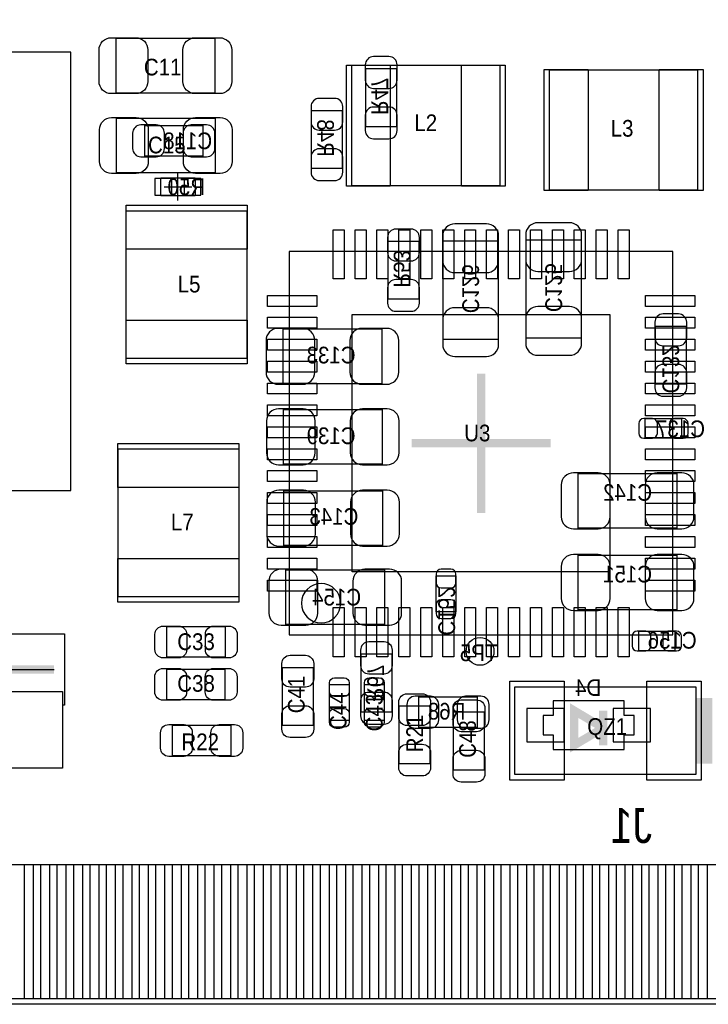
# Model space of a CAD drawing. Extents: x 7.2 to 74.8, y 34 to 67.
# Tile 3 of 9: x 30.3 to 42.9, y 34 to 52. Entities that reach past the tile are written whole.
import ezdxf
from ezdxf.enums import TextEntityAlignment as Align

# ---------------------------------------------------------------- set-up
doc = ezdxf.new("R2010")
doc.units = 0
for name, color, linetype in [('BG_OUTLINE', 80, 'CONTINUOUS'), ('PG_ASSEMBLY_BOTTOM', 30, 'CONTINUOUS'), ('PG_ASSEMBLY_TOP', 253, 'CONTINUOUS'), ('PG_BODY_CENTER', 85, 'CONTINUOUS'), ('PIN_BOTTOM', 211, 'CONTINUOUS'), ('PIN_TOP', 5, 'CONTINUOUS'), ('RD_ASSEMBLY_BOTTOM', 2, 'CONTINUOUS'), ('RD_ASSEMBLY_TOP', 2, 'CONTINUOUS')]:
    doc.layers.add(name, color=color, linetype=linetype)

msp = doc.modelspace()

# ---------------------------------------------------------------- linework, layer by layer
at = {"layer": 'BG_OUTLINE'}
msp.add_lwpolyline([(74.799952, 55.992776, 0.414214), (72.800972, 53.993796, 0.414214), (74.799952, 51.994816), (74.799952, 33.993836), (23.949152, 33.993836), (23.949152, 37.493956, 0.414214), (23.451312, 37.994336, 0.414214), (22.950932, 37.493956), (22.950932, 33.993836), (7.200392, 33.993836), (7.200392, 51.994816, 0.414214), (9.199372, 53.993796, 0.414214), (7.200392, 55.992776), (7.199884, 66.987928), (74.799952, 66.987928)], format="xyb", close=True, dxfattribs=at)
at = {"layer": 'PG_ASSEMBLY_BOTTOM'}
for points in [[(36.651692, 50.015902), (36.651692, 51.076098), (37.211508, 51.076098), (37.211508, 50.015902)], [(36.220908, 50.314098), (36.220908, 49.253902), (35.661092, 49.253902), (35.661092, 50.314098)], [(33.677098, 49.478692), (32.616902, 49.478692), (32.616902, 50.038508), (33.677098, 50.038508)], [(32.90824, 49.0855), (33.53816, 49.0855), (33.53816, 48.7553), (32.90824, 48.7553)], [(37.058092, 46.866302), (37.058092, 47.926498), (37.617908, 47.926498), (37.617908, 46.866302)], [(39.063422, 47.93234), (39.063422, 46.132496), (38.06317, 46.132496), (38.06317, 47.93234)], [(40.578278, 47.95266), (40.578278, 46.152816), (39.578026, 46.152816), (39.578026, 47.95266)], [(35.1409, 46.324774), (36.940744, 46.324774), (36.940744, 45.324522), (35.1409, 45.324522)], [(42.494708, 46.377098), (42.494708, 45.316902), (41.934892, 45.316902), (41.934892, 46.377098)], [(35.147758, 44.854876), (36.947602, 44.854876), (36.947602, 43.854624), (35.147758, 43.854624)], [(41.74998, 44.687998), (42.409872, 44.687998), (42.409872, 44.327826), (41.74998, 44.327826)], [(42.327068, 42.686224), (40.527224, 42.686224), (40.527224, 43.686476), (42.327068, 43.686476)], [(35.152584, 43.371008), (36.952428, 43.371008), (36.952428, 42.370756), (35.152584, 42.370756)], [(42.326814, 41.19499), (40.52697, 41.19499), (40.52697, 42.195242), (42.326814, 42.195242)], [(35.193478, 41.927526), (36.993322, 41.927526), (36.993322, 40.927274), (35.193478, 40.927274)], [(37.93236, 41.15689), (37.93236, 41.816782), (38.292532, 41.816782), (38.292532, 41.15689)], [(42.290492, 40.444928), (41.6306, 40.444928), (41.6306, 40.8051), (42.290492, 40.8051)], [(37.125148, 40.389556), (37.125148, 39.32936), (36.565332, 39.32936), (36.565332, 40.389556)], [(37.61994, 39.606728), (38.680136, 39.606728), (38.680136, 39.046912), (37.61994, 39.046912)], [(40.0685, 38.6461), (41.3639, 38.6461), (41.3639, 38.91534), (41.54424, 38.91534), (41.54424, 39.26586), (41.3639, 39.26586), (41.3639, 39.5351), (40.0685, 39.5351), (40.0685, 39.26586), (39.88816, 39.26586), (39.88816, 38.91534), (40.0685, 38.91534)]]:
    msp.add_lwpolyline(points, close=True, dxfattribs=at)
at = {"layer": 'PG_ASSEMBLY_BOTTOM', "const_width": 0.1524}
msp.add_lwpolyline([(40.9829, 38.7223), (40.9829, 39.0398), (40.4495, 38.7223), (40.4495, 39.3573), (40.9829, 39.0398), (40.9829, 39.3573)], dxfattribs=at)
at = {"layer": 'PG_ASSEMBLY_TOP'}
for points in [[(33.894522, 51.630326), (33.894522, 50.630074), (32.094678, 50.630074), (32.094678, 51.630326)], [(31.26994, 43.37558), (31.26994, 51.37658), (23.26894, 51.37658), (23.26894, 43.37558)], [(39.09441, 51.138074), (39.09441, 48.93818), (36.39439, 48.93818), (36.39439, 51.138074)], [(40.00373, 48.856646), (40.00373, 51.05654), (42.70375, 51.05654), (42.70375, 48.856646)], [(33.902142, 50.172366), (33.902142, 49.172114), (32.102298, 49.172114), (32.102298, 50.172366)], [(34.481262, 45.783246), (32.281368, 45.783246), (32.281368, 48.483266), (34.481262, 48.483266)], [(42.254424, 47.73676), (35.254184, 47.73676), (35.254184, 40.73652), (42.254424, 40.73652)], [(32.131254, 44.1325), (34.331148, 44.1325), (34.331148, 41.43248), (32.131254, 41.43248)], [(28.232608, 40.756586), (29.21762, 40.756586), (29.21762, 41.906698), (30.16758, 41.906698), (30.16758, 40.756586), (31.152592, 40.756586), (31.152592, 39.456614), (31.11754, 39.456614), (31.11754, 38.306502), (30.16758, 38.306502), (30.16758, 39.456614), (29.21762, 39.456614), (29.21762, 38.306502), (28.26766, 38.306502), (28.26766, 39.456614), (28.232608, 39.456614)], [(34.083498, 40.88892), (34.083498, 40.329104), (33.023302, 40.329104), (33.023302, 40.88892)], [(34.081466, 40.11549), (34.081466, 39.555674), (33.02127, 39.555674), (33.02127, 40.11549)], [(35.129978, 40.145716), (35.689794, 40.145716), (35.689794, 39.08552), (35.129978, 39.08552)], [(35.986212, 39.833042), (36.346384, 39.833042), (36.346384, 39.17315), (35.986212, 39.17315)], [(36.624006, 39.83482), (36.984178, 39.83482), (36.984178, 39.174928), (36.624006, 39.174928)], [(42.672, 39.7891), (42.672, 38.1889), (39.37, 38.1889), (39.37, 39.7891)], [(37.261292, 39.442898), (37.821108, 39.442898), (37.821108, 38.382702), (37.261292, 38.382702)], [(38.251892, 39.331138), (38.811708, 39.331138), (38.811708, 38.270942), (38.251892, 38.270942)], [(33.124902, 38.531292), (33.124902, 39.091108), (34.185098, 39.091108), (34.185098, 38.531292)]]:
    msp.add_lwpolyline(points, close=True, dxfattribs=at)
msp.add_lwpolyline([(36.19246, 41.31564, 1), (35.474148, 41.31564, 1), (36.19246, 41.31564)], format="xyb", dxfattribs=at)
at = {"layer": 'PG_ASSEMBLY_TOP', "const_width": 0.29972}
msp.add_lwpolyline([(42.82186, 38.38956), (42.82186, 39.58844)], dxfattribs=at)
at = {"layer": 'PG_BODY_CENTER'}
for points in [[(33.2232, 48.6664), (33.2232, 49.1744)], [(32.9692, 48.9204), (33.4772, 48.9204)], [(28.4226, 40.1066), (30.9626, 40.1066)]]:
    msp.add_lwpolyline(points, dxfattribs=at)
at = {"layer": 'PG_BODY_CENTER', "const_width": 0.1524}
for points in [[(38.754304, 42.96664), (38.754304, 45.50664)], [(40.024304, 44.23664), (37.484304, 44.23664)], [(28.4226, 40.1066), (30.9626, 40.1066)]]:
    msp.add_lwpolyline(points, dxfattribs=at)
at = {"layer": 'PIN_BOTTOM'}
for points in [[(36.641532, 51.145948), (36.641532, 50.86604, 0.414846), (36.791646, 50.715926), (37.071554, 50.715926, 0.414846), (37.221668, 50.86604), (37.221668, 51.145948, 0.414846), (37.071554, 51.296062), (36.791646, 51.296062, 0.414846)], [(35.650932, 50.383948), (35.650932, 50.10404, 0.414846), (35.801046, 49.953926), (36.080954, 49.953926, 0.414846), (36.231068, 50.10404), (36.231068, 50.383948, 0.414846), (36.080954, 50.534062), (35.801046, 50.534062, 0.414846)], [(37.221668, 49.946052), (37.221668, 50.22596, 0.414846), (37.071554, 50.376074), (36.791646, 50.376074, 0.414846), (36.641532, 50.22596), (36.641532, 49.946052, 0.414846), (36.791646, 49.795938), (37.071554, 49.795938, 0.414846)], [(32.547052, 49.468532), (32.82696, 49.468532, 0.414846), (32.977074, 49.618646), (32.977074, 49.898554, 0.414846), (32.82696, 50.048668), (32.547052, 50.048668, 0.414846), (32.396938, 49.898554), (32.396938, 49.618646, 0.414846)], [(33.746948, 50.048668), (33.46704, 50.048668, 0.414846), (33.316926, 49.898554), (33.316926, 49.618646, 0.414846), (33.46704, 49.468532), (33.746948, 49.468532, 0.414846), (33.897062, 49.618646), (33.897062, 49.898554, 0.414846)], [(36.231068, 49.184052), (36.231068, 49.46396, 0.414846), (36.080954, 49.614074), (35.801046, 49.614074, 0.414846), (35.650932, 49.46396), (35.650932, 49.184052, 0.414846), (35.801046, 49.033938), (36.080954, 49.033938, 0.414846)], [(38.053264, 48.02251), (38.053264, 47.572422, 0.414414), (38.273228, 47.352458), (38.853364, 47.352458, 0.414414), (39.073328, 47.572422), (39.073328, 48.02251, 0.414414), (38.853364, 48.242474), (38.273228, 48.242474, 0.414414)], [(39.56812, 48.04283), (39.56812, 47.592742, 0.414414), (39.788084, 47.372778), (40.36822, 47.372778, 0.414414), (40.588184, 47.592742), (40.588184, 48.04283, 0.414414), (40.36822, 48.262794), (39.788084, 48.262794, 0.414414)], [(37.047932, 47.996348), (37.047932, 47.71644, 0.414846), (37.198046, 47.566326), (37.477954, 47.566326, 0.414846), (37.628068, 47.71644), (37.628068, 47.996348, 0.414846), (37.477954, 48.146462), (37.198046, 48.146462, 0.414846)], [(37.628068, 46.796452), (37.628068, 47.07636, 0.414846), (37.477954, 47.226474), (37.198046, 47.226474, 0.414846), (37.047932, 47.07636), (37.047932, 46.796452, 0.414846), (37.198046, 46.646338), (37.477954, 46.646338, 0.414846)], [(39.073328, 46.042326), (39.073328, 46.492414, 0.414414), (38.853364, 46.712378), (38.273228, 46.712378, 0.414414), (38.053264, 46.492414), (38.053264, 46.042326, 0.414414), (38.273228, 45.822362), (38.853364, 45.822362, 0.414414)], [(40.588184, 46.062646), (40.588184, 46.512734, 0.414414), (40.36822, 46.732698), (39.788084, 46.732698, 0.414414), (39.56812, 46.512734), (39.56812, 46.062646, 0.414414), (39.788084, 45.842682), (40.36822, 45.842682, 0.414414)], [(41.924732, 46.446948), (41.924732, 46.16704, 0.414846), (42.074846, 46.016926), (42.354754, 46.016926, 0.414846), (42.504868, 46.16704), (42.504868, 46.446948, 0.414846), (42.354754, 46.597062), (42.074846, 46.597062, 0.414846)], [(35.05073, 45.314616), (35.500818, 45.314616, 0.414414), (35.720782, 45.53458), (35.720782, 46.114716, 0.414414), (35.500818, 46.33468), (35.05073, 46.33468, 0.414414), (34.830766, 46.114716), (34.830766, 45.53458, 0.414414)], [(37.030914, 46.33468), (36.580826, 46.33468, 0.414414), (36.360862, 46.114716), (36.360862, 45.53458, 0.414414), (36.580826, 45.314616), (37.030914, 45.314616, 0.414414), (37.250878, 45.53458), (37.250878, 46.114716, 0.414414)], [(42.504868, 45.247052), (42.504868, 45.52696, 0.414846), (42.354754, 45.677074), (42.074846, 45.677074, 0.414846), (41.924732, 45.52696), (41.924732, 45.247052, 0.414846), (42.074846, 45.096938), (42.354754, 45.096938, 0.414846)], [(35.057588, 43.844718), (35.507676, 43.844718, 0.414414), (35.72764, 44.064682), (35.72764, 44.644818, 0.414414), (35.507676, 44.864782), (35.057588, 44.864782, 0.414414), (34.837624, 44.644818), (34.837624, 44.064682, 0.414414)], [(37.037772, 44.864782), (36.587684, 44.864782, 0.414414), (36.36772, 44.644818), (36.36772, 44.064682, 0.414414), (36.587684, 43.844718), (37.037772, 43.844718, 0.414414), (37.257736, 44.064682), (37.257736, 44.644818, 0.414414)], [(41.720008, 44.327826), (41.880028, 44.327826, 0.413587), (41.969944, 44.417996), (41.969944, 44.597828, 0.413587), (41.880028, 44.687998), (41.720008, 44.687998, 0.413587), (41.630092, 44.597828), (41.630092, 44.417996, 0.413587)], [(42.439844, 44.687998), (42.279824, 44.687998, 0.413587), (42.189908, 44.597828), (42.189908, 44.417996, 0.413587), (42.279824, 44.327826), (42.439844, 44.327826, 0.413587), (42.52976, 44.417996), (42.52976, 44.597828, 0.413587)], [(40.437054, 42.676318), (40.887142, 42.676318, 0.414414), (41.107106, 42.896282), (41.107106, 43.476418, 0.414414), (40.887142, 43.696382), (40.437054, 43.696382, 0.414414), (40.21709, 43.476418), (40.21709, 42.896282, 0.414414)], [(42.417238, 43.696382), (41.96715, 43.696382, 0.414414), (41.747186, 43.476418), (41.747186, 42.896282, 0.414414), (41.96715, 42.676318), (42.417238, 42.676318, 0.414414), (42.637202, 42.896282), (42.637202, 43.476418, 0.414414)], [(35.062414, 42.36085), (35.512502, 42.36085, 0.414414), (35.732466, 42.580814), (35.732466, 43.16095, 0.414414), (35.512502, 43.380914), (35.062414, 43.380914, 0.414414), (34.84245, 43.16095), (34.84245, 42.580814, 0.414414)], [(37.042598, 43.380914), (36.59251, 43.380914, 0.414414), (36.372546, 43.16095), (36.372546, 42.580814, 0.414414), (36.59251, 42.36085), (37.042598, 42.36085, 0.414414), (37.262562, 42.580814), (37.262562, 43.16095, 0.414414)], [(40.4368, 41.185084), (40.886888, 41.185084, 0.414414), (41.106852, 41.405048), (41.106852, 41.985184, 0.414414), (40.886888, 42.205148), (40.4368, 42.205148, 0.414414), (40.216836, 41.985184), (40.216836, 41.405048, 0.414414)], [(42.416984, 42.205148), (41.966896, 42.205148, 0.414414), (41.746932, 41.985184), (41.746932, 41.405048, 0.414414), (41.966896, 41.185084), (42.416984, 41.185084, 0.414414), (42.636948, 41.405048), (42.636948, 41.985184, 0.414414)], [(35.103308, 40.917368), (35.553396, 40.917368, 0.414414), (35.77336, 41.137332), (35.77336, 41.717468, 0.414414), (35.553396, 41.937432), (35.103308, 41.937432, 0.414414), (34.883344, 41.717468), (34.883344, 41.137332, 0.414414)], [(37.083492, 41.937432), (36.633404, 41.937432, 0.414414), (36.41344, 41.717468), (36.41344, 41.137332, 0.414414), (36.633404, 40.917368), (37.083492, 40.917368, 0.414414), (37.303456, 41.137332), (37.303456, 41.717468, 0.414414)], [(37.93236, 41.846754), (37.93236, 41.686734, 0.413587), (38.02253, 41.596818), (38.202362, 41.596818, 0.413587), (38.292532, 41.686734), (38.292532, 41.846754, 0.413587), (38.202362, 41.93667), (38.02253, 41.93667, 0.413587)], [(38.292532, 41.126918), (38.292532, 41.286938, 0.413587), (38.202362, 41.376854), (38.02253, 41.376854, 0.413587), (37.93236, 41.286938), (37.93236, 41.126918, 0.413587), (38.02253, 41.037002), (38.202362, 41.037002, 0.413587)], [(41.600628, 40.444928), (41.760648, 40.444928, 0.413587), (41.850564, 40.535098), (41.850564, 40.71493, 0.413587), (41.760648, 40.8051), (41.600628, 40.8051, 0.413587), (41.510712, 40.71493), (41.510712, 40.535098, 0.413587)], [(42.320464, 40.8051), (42.160444, 40.8051, 0.413587), (42.070528, 40.71493), (42.070528, 40.535098, 0.413587), (42.160444, 40.444928), (42.320464, 40.444928, 0.413587), (42.41038, 40.535098), (42.41038, 40.71493, 0.413587)], [(36.555172, 40.459406), (36.555172, 40.179498, 0.414846), (36.705286, 40.029384), (36.985194, 40.029384, 0.414846), (37.135308, 40.179498), (37.135308, 40.459406, 0.414846), (36.985194, 40.60952), (36.705286, 40.60952, 0.414846)], [(37.135308, 39.25951), (37.135308, 39.539418, 0.414846), (36.985194, 39.689532), (36.705286, 39.689532, 0.414846), (36.555172, 39.539418), (36.555172, 39.25951, 0.414846), (36.705286, 39.109396), (36.985194, 39.109396, 0.414846)], [(37.55009, 39.036752), (37.829998, 39.036752, 0.414846), (37.980112, 39.186866), (37.980112, 39.466774, 0.414846), (37.829998, 39.616888), (37.55009, 39.616888, 0.414846), (37.399976, 39.466774), (37.399976, 39.186866, 0.414846)], [(38.749986, 39.616888), (38.470078, 39.616888, 0.414846), (38.319964, 39.466774), (38.319964, 39.186866, 0.414846), (38.470078, 39.036752), (38.749986, 39.036752, 0.414846), (38.9001, 39.186866), (38.9001, 39.466774, 0.414846)]]:
    msp.add_lwpolyline(points, format="xyb", close=True, dxfattribs=at)
for points in [[(32.803846, 49.0728), (32.803846, 48.768), (33.108646, 48.768), (33.108646, 49.0728)], [(33.337754, 49.0728), (33.337754, 48.768), (33.642554, 48.768), (33.642554, 49.0728)], [(39.5859, 39.3954), (39.5859, 38.7858), (40.2717, 38.7858), (40.2717, 39.3954)], [(41.1607, 39.395654), (41.1607, 38.786054), (41.8465, 38.786054), (41.8465, 39.395654)], [(30.421834, 34.093912), (30.421834, 36.543742), (30.879034, 36.543742), (30.879034, 34.093912)], [(31.021782, 34.093912), (31.021782, 36.543742), (31.478982, 36.543742), (31.478982, 34.093912)], [(31.62173, 34.093912), (31.62173, 36.543742), (32.07893, 36.543742), (32.07893, 34.093912)], [(32.221678, 34.093912), (32.221678, 36.543742), (32.678878, 36.543742), (32.678878, 34.093912)], [(32.82188, 34.093912), (32.82188, 36.543742), (33.27908, 36.543742), (33.27908, 34.093912)], [(33.421828, 34.093912), (33.421828, 36.543742), (33.879028, 36.543742), (33.879028, 34.093912)], [(34.021776, 34.093912), (34.021776, 36.543742), (34.478976, 36.543742), (34.478976, 34.093912)], [(34.621724, 34.093912), (34.621724, 36.543742), (35.078924, 36.543742), (35.078924, 34.093912)], [(35.221672, 34.093912), (35.221672, 36.543742), (35.678872, 36.543742), (35.678872, 34.093912)], [(35.821874, 34.093912), (35.821874, 36.543742), (36.279074, 36.543742), (36.279074, 34.093912)], [(36.421822, 34.093912), (36.421822, 36.543742), (36.879022, 36.543742), (36.879022, 34.093912)], [(37.02177, 34.093912), (37.02177, 36.543742), (37.47897, 36.543742), (37.47897, 34.093912)], [(37.621718, 34.093912), (37.621718, 36.543742), (38.078918, 36.543742), (38.078918, 34.093912)], [(38.221666, 34.093912), (38.221666, 36.543742), (38.678866, 36.543742), (38.678866, 34.093912)], [(38.821868, 34.093912), (38.821868, 36.543742), (39.279068, 36.543742), (39.279068, 34.093912)], [(39.421816, 34.093912), (39.421816, 36.543742), (39.879016, 36.543742), (39.879016, 34.093912)], [(40.021764, 34.093912), (40.021764, 36.543742), (40.478964, 36.543742), (40.478964, 34.093912)], [(40.621712, 34.093912), (40.621712, 36.543742), (41.078912, 36.543742), (41.078912, 34.093912)], [(41.221914, 34.093912), (41.221914, 36.543742), (41.679114, 36.543742), (41.679114, 34.093912)], [(41.821862, 34.093912), (41.821862, 36.543742), (42.279062, 36.543742), (42.279062, 34.093912)], [(42.42181, 34.093912), (42.42181, 36.543742), (42.87901, 36.543742), (42.87901, 34.093912)]]:
    msp.add_lwpolyline(points, close=True, dxfattribs=at)
msp.add_circle((38.735, 40.4368), 0.254, dxfattribs=at)
at = {"layer": 'PIN_TOP'}
for points in [[(32.004508, 51.640232), (32.454596, 51.640232, -0.414414), (32.67456, 51.420268), (32.67456, 50.840132, -0.414414), (32.454596, 50.620168), (32.004508, 50.620168, -0.414414), (31.784544, 50.840132), (31.784544, 51.420268, -0.414414)], [(33.984692, 50.620168), (33.534604, 50.620168, -0.414414), (33.31464, 50.840132), (33.31464, 51.420268, -0.414414), (33.534604, 51.640232), (33.984692, 51.640232, -0.414414), (34.204656, 51.420268), (34.204656, 50.840132, -0.414414)], [(32.012128, 50.182272), (32.462216, 50.182272, -0.414414), (32.68218, 49.962308), (32.68218, 49.382172, -0.414414), (32.462216, 49.162208), (32.012128, 49.162208, -0.414414), (31.792164, 49.382172), (31.792164, 49.962308, -0.414414)], [(33.992312, 49.162208), (33.542224, 49.162208, -0.414414), (33.32226, 49.382172), (33.32226, 49.962308, -0.414414), (33.542224, 50.182272), (33.992312, 50.182272, -0.414414), (34.212276, 49.962308), (34.212276, 49.382172, -0.414414)], [(32.953452, 40.89908), (33.23336, 40.89908, -0.414846), (33.383474, 40.748966), (33.383474, 40.469058, -0.414846), (33.23336, 40.318944), (32.953452, 40.318944, -0.414846), (32.803338, 40.469058), (32.803338, 40.748966, -0.414846)], [(34.153348, 40.318944), (33.87344, 40.318944, -0.414846), (33.723326, 40.469058), (33.723326, 40.748966, -0.414846), (33.87344, 40.89908), (34.153348, 40.89908, -0.414846), (34.303462, 40.748966), (34.303462, 40.469058, -0.414846)], [(35.699954, 40.215566), (35.699954, 39.935658, -0.414846), (35.54984, 39.785544), (35.269932, 39.785544, -0.414846), (35.119818, 39.935658), (35.119818, 40.215566, -0.414846), (35.269932, 40.36568), (35.54984, 40.36568, -0.414846)], [(32.95142, 40.12565), (33.231328, 40.12565, -0.414846), (33.381442, 39.975536), (33.381442, 39.695628, -0.414846), (33.231328, 39.545514), (32.95142, 39.545514, -0.414846), (32.801306, 39.695628), (32.801306, 39.975536, -0.414846)], [(34.151316, 39.545514), (33.871408, 39.545514, -0.414846), (33.721294, 39.695628), (33.721294, 39.975536, -0.414846), (33.871408, 40.12565), (34.151316, 40.12565, -0.414846), (34.30143, 39.975536), (34.30143, 39.695628, -0.414846)], [(36.346384, 39.863014), (36.346384, 39.702994, -0.413587), (36.256214, 39.613078), (36.076382, 39.613078, -0.413587), (35.986212, 39.702994), (35.986212, 39.863014, -0.413587), (36.076382, 39.95293), (36.256214, 39.95293, -0.413587)], [(36.984178, 39.864792), (36.984178, 39.704772, -0.413587), (36.894008, 39.614856), (36.714176, 39.614856, -0.413587), (36.624006, 39.704772), (36.624006, 39.864792, -0.413587), (36.714176, 39.954708), (36.894008, 39.954708, -0.413587)], [(37.831268, 39.512748), (37.831268, 39.23284, -0.414846), (37.681154, 39.082726), (37.401246, 39.082726, -0.414846), (37.251132, 39.23284), (37.251132, 39.512748, -0.414846), (37.401246, 39.662862), (37.681154, 39.662862, -0.414846)], [(38.821868, 39.400988), (38.821868, 39.12108, -0.414846), (38.671754, 38.970966), (38.391846, 38.970966, -0.414846), (38.241732, 39.12108), (38.241732, 39.400988, -0.414846), (38.391846, 39.551102), (38.671754, 39.551102, -0.414846)], [(35.119818, 39.01567), (35.119818, 39.295578, -0.414846), (35.269932, 39.445692), (35.54984, 39.445692, -0.414846), (35.699954, 39.295578), (35.699954, 39.01567, -0.414846), (35.54984, 38.865556), (35.269932, 38.865556, -0.414846)], [(35.986212, 39.143178), (35.986212, 39.303198, -0.413587), (36.076382, 39.393114), (36.256214, 39.393114, -0.413587), (36.346384, 39.303198), (36.346384, 39.143178, -0.413587), (36.256214, 39.053262), (36.076382, 39.053262, -0.413587)], [(36.624006, 39.144956), (36.624006, 39.304976, -0.413587), (36.714176, 39.394892), (36.894008, 39.394892, -0.413587), (36.984178, 39.304976), (36.984178, 39.144956, -0.413587), (36.894008, 39.05504), (36.714176, 39.05504, -0.413587)], [(33.055052, 39.101268), (33.33496, 39.101268, -0.414846), (33.485074, 38.951154), (33.485074, 38.671246, -0.414846), (33.33496, 38.521132), (33.055052, 38.521132, -0.414846), (32.904938, 38.671246), (32.904938, 38.951154, -0.414846)], [(34.254948, 38.521132), (33.97504, 38.521132, -0.414846), (33.824926, 38.671246), (33.824926, 38.951154, -0.414846), (33.97504, 39.101268), (34.254948, 39.101268, -0.414846), (34.405062, 38.951154), (34.405062, 38.671246, -0.414846)], [(37.251132, 38.312852), (37.251132, 38.59276, -0.414846), (37.401246, 38.742874), (37.681154, 38.742874, -0.414846), (37.831268, 38.59276), (37.831268, 38.312852, -0.414846), (37.681154, 38.162738), (37.401246, 38.162738, -0.414846)], [(38.241732, 38.201092), (38.241732, 38.481, -0.414846), (38.391846, 38.631114), (38.671754, 38.631114, -0.414846), (38.821868, 38.481), (38.821868, 38.201092, -0.414846), (38.671754, 38.050978), (38.391846, 38.050978, -0.414846)]]:
    msp.add_lwpolyline(points, format="xyb", close=True, dxfattribs=at)
for points in [[(37.09543, 51.1429), (37.09543, 48.9331), (36.29533, 48.9331), (36.29533, 51.1429)], [(39.19347, 51.1429), (39.19347, 48.9331), (38.39337, 48.9331), (38.39337, 51.1429)], [(39.90467, 48.85182), (39.90467, 51.06162), (40.70477, 51.06162), (40.70477, 48.85182)], [(42.00271, 48.85182), (42.00271, 51.06162), (42.80281, 51.06162), (42.80281, 48.85182)], [(34.486088, 47.782226), (32.276288, 47.782226), (32.276288, 48.582326), (34.486088, 48.582326)], [(36.054284, 47.236634), (36.054284, 48.136556), (36.254182, 48.136556), (36.254182, 47.236634)], [(36.454334, 47.236634), (36.454334, 48.136556), (36.654232, 48.136556), (36.654232, 47.236634)], [(36.85413, 47.236634), (36.85413, 48.136556), (37.054028, 48.136556), (37.054028, 47.236634)], [(37.25418, 47.236634), (37.25418, 48.136556), (37.454078, 48.136556), (37.454078, 47.236634)], [(37.65423, 47.236634), (37.65423, 48.136556), (37.854128, 48.136556), (37.854128, 47.236634)], [(38.05428, 47.236634), (38.05428, 48.136556), (38.254178, 48.136556), (38.254178, 47.236634)], [(38.45433, 47.236634), (38.45433, 48.136556), (38.654228, 48.136556), (38.654228, 47.236634)], [(38.854126, 47.236634), (38.854126, 48.136556), (39.054024, 48.136556), (39.054024, 47.236634)], [(39.254176, 47.236634), (39.254176, 48.136556), (39.454074, 48.136556), (39.454074, 47.236634)], [(39.654226, 47.236634), (39.654226, 48.136556), (39.854124, 48.136556), (39.854124, 47.236634)], [(40.054276, 47.236634), (40.054276, 48.136556), (40.254174, 48.136556), (40.254174, 47.236634)], [(40.454326, 47.236634), (40.454326, 48.136556), (40.654224, 48.136556), (40.654224, 47.236634)], [(40.854122, 47.236634), (40.854122, 48.136556), (41.05402, 48.136556), (41.05402, 47.236634)], [(41.254172, 47.236634), (41.254172, 48.136556), (41.45407, 48.136556), (41.45407, 47.236634)], [(34.854261, 46.936533), (35.754183, 46.936533), (35.754183, 46.736635), (34.854261, 46.736635)], [(41.754425, 46.936533), (42.654347, 46.936533), (42.654347, 46.736635), (41.754425, 46.736635)], [(41.104312, 46.586648), (41.104312, 41.886632), (36.404296, 41.886632), (36.404296, 46.586648)], [(34.486088, 45.684186), (32.276288, 45.684186), (32.276288, 46.484286), (34.486088, 46.484286)], [(34.854261, 46.536483), (35.754183, 46.536483), (35.754183, 46.336585), (34.854261, 46.336585)], [(41.754425, 46.536483), (42.654347, 46.536483), (42.654347, 46.336585), (41.754425, 46.336585)], [(34.854261, 46.136687), (35.754183, 46.136687), (35.754183, 45.936789), (34.854261, 45.936789)], [(41.754425, 46.136687), (42.654347, 46.136687), (42.654347, 45.936789), (41.754425, 45.936789)], [(34.854261, 45.736637), (35.754183, 45.736637), (35.754183, 45.536739), (34.854261, 45.536739)], [(41.754425, 45.736637), (42.654347, 45.736637), (42.654347, 45.536739), (41.754425, 45.536739)], [(34.854261, 45.336587), (35.754183, 45.336587), (35.754183, 45.136689), (34.854261, 45.136689)], [(41.754425, 45.336587), (42.654347, 45.336587), (42.654347, 45.136689), (41.754425, 45.136689)], [(34.854261, 44.936537), (35.754183, 44.936537), (35.754183, 44.736639), (34.854261, 44.736639)], [(41.754425, 44.936537), (42.654347, 44.936537), (42.654347, 44.736639), (41.754425, 44.736639)], [(34.854261, 44.536487), (35.754183, 44.536487), (35.754183, 44.336589), (34.854261, 44.336589)], [(41.754425, 44.536487), (42.654347, 44.536487), (42.654347, 44.336589), (41.754425, 44.336589)], [(32.126428, 44.23156), (34.336228, 44.23156), (34.336228, 43.43146), (32.126428, 43.43146)], [(34.854261, 44.136691), (35.754183, 44.136691), (35.754183, 43.936793), (34.854261, 43.936793)], [(41.754425, 44.136691), (42.654347, 44.136691), (42.654347, 43.936793), (41.754425, 43.936793)], [(34.854261, 43.736641), (35.754183, 43.736641), (35.754183, 43.536743), (34.854261, 43.536743)], [(41.754425, 43.736641), (42.654347, 43.736641), (42.654347, 43.536743), (41.754425, 43.536743)], [(34.854261, 43.336591), (35.754183, 43.336591), (35.754183, 43.136693), (34.854261, 43.136693)], [(41.754425, 43.336591), (42.654347, 43.336591), (42.654347, 43.136693), (41.754425, 43.136693)], [(34.854261, 42.936541), (35.754183, 42.936541), (35.754183, 42.736643), (34.854261, 42.736643)], [(41.754425, 42.936541), (42.654347, 42.936541), (42.654347, 42.736643), (41.754425, 42.736643)], [(34.854261, 42.536491), (35.754183, 42.536491), (35.754183, 42.336593), (34.854261, 42.336593)], [(41.754425, 42.536491), (42.654347, 42.536491), (42.654347, 42.336593), (41.754425, 42.336593)], [(32.126428, 42.13352), (34.336228, 42.13352), (34.336228, 41.33342), (32.126428, 41.33342)], [(34.854261, 42.136695), (35.754183, 42.136695), (35.754183, 41.936797), (34.854261, 41.936797)], [(41.754425, 42.136695), (42.654347, 42.136695), (42.654347, 41.936797), (41.754425, 41.936797)], [(34.854261, 41.736645), (35.754183, 41.736645), (35.754183, 41.536747), (34.854261, 41.536747)], [(41.754425, 41.736645), (42.654347, 41.736645), (42.654347, 41.536747), (41.754425, 41.536747)], [(36.054284, 40.33647), (36.054284, 41.236392), (36.254182, 41.236392), (36.254182, 40.33647)], [(36.454334, 40.33647), (36.454334, 41.236392), (36.654232, 41.236392), (36.654232, 40.33647)], [(36.85413, 40.33647), (36.85413, 41.236392), (37.054028, 41.236392), (37.054028, 40.33647)], [(37.25418, 40.33647), (37.25418, 41.236392), (37.454078, 41.236392), (37.454078, 40.33647)], [(37.65423, 40.33647), (37.65423, 41.236392), (37.854128, 41.236392), (37.854128, 40.33647)], [(38.05428, 40.33647), (38.05428, 41.236392), (38.254178, 41.236392), (38.254178, 40.33647)], [(38.45433, 40.33647), (38.45433, 41.236392), (38.654228, 41.236392), (38.654228, 40.33647)], [(38.854126, 40.33647), (38.854126, 41.236392), (39.054024, 41.236392), (39.054024, 40.33647)], [(39.254176, 40.33647), (39.254176, 41.236392), (39.454074, 41.236392), (39.454074, 40.33647)], [(39.654226, 40.33647), (39.654226, 41.236392), (39.854124, 41.236392), (39.854124, 40.33647)], [(40.054276, 40.33647), (40.054276, 41.236392), (40.254174, 41.236392), (40.254174, 40.33647)], [(40.454326, 40.33647), (40.454326, 41.236392), (40.654224, 41.236392), (40.654224, 40.33647)], [(40.854122, 40.33647), (40.854122, 41.236392), (41.05402, 41.236392), (41.05402, 40.33647)], [(41.254172, 40.33647), (41.254172, 41.236392), (41.45407, 41.236392), (41.45407, 40.33647)], [(40.26662, 39.8907), (40.26662, 38.0873), (39.27602, 38.0873), (39.27602, 39.8907)], [(42.76598, 39.8907), (42.76598, 38.0873), (41.77538, 38.0873), (41.77538, 39.8907)], [(30.16758, 38.306502), (30.16758, 39.70655), (31.11754, 39.70655), (31.11754, 38.306502)], [(30.12186, 34.093912), (30.12186, 36.543742), (30.57906, 36.543742), (30.57906, 34.093912)], [(30.721808, 34.093912), (30.721808, 36.543742), (31.179008, 36.543742), (31.179008, 34.093912)], [(31.321756, 34.093912), (31.321756, 36.543742), (31.778956, 36.543742), (31.778956, 34.093912)], [(31.921704, 34.093912), (31.921704, 36.543742), (32.378904, 36.543742), (32.378904, 34.093912)], [(32.521906, 34.093912), (32.521906, 36.543742), (32.979106, 36.543742), (32.979106, 34.093912)], [(33.121854, 34.093912), (33.121854, 36.543742), (33.579054, 36.543742), (33.579054, 34.093912)], [(33.721802, 34.093912), (33.721802, 36.543742), (34.179002, 36.543742), (34.179002, 34.093912)], [(34.32175, 34.093912), (34.32175, 36.543742), (34.77895, 36.543742), (34.77895, 34.093912)], [(34.921698, 34.093912), (34.921698, 36.543742), (35.378898, 36.543742), (35.378898, 34.093912)], [(35.5219, 34.093912), (35.5219, 36.543742), (35.9791, 36.543742), (35.9791, 34.093912)], [(36.121848, 34.093912), (36.121848, 36.543742), (36.579048, 36.543742), (36.579048, 34.093912)], [(36.721796, 34.093912), (36.721796, 36.543742), (37.178996, 36.543742), (37.178996, 34.093912)], [(37.321744, 34.093912), (37.321744, 36.543742), (37.778944, 36.543742), (37.778944, 34.093912)], [(37.921692, 34.093912), (37.921692, 36.543742), (38.378892, 36.543742), (38.378892, 34.093912)], [(38.521894, 34.093912), (38.521894, 36.543742), (38.979094, 36.543742), (38.979094, 34.093912)], [(39.121842, 34.093912), (39.121842, 36.543742), (39.579042, 36.543742), (39.579042, 34.093912)], [(39.72179, 34.093912), (39.72179, 36.543742), (40.17899, 36.543742), (40.17899, 34.093912)], [(40.321738, 34.093912), (40.321738, 36.543742), (40.778938, 36.543742), (40.778938, 34.093912)], [(40.921686, 34.093912), (40.921686, 36.543742), (41.378886, 36.543742), (41.378886, 34.093912)], [(41.521888, 34.093912), (41.521888, 36.543742), (41.979088, 36.543742), (41.979088, 34.093912)], [(42.121836, 34.093912), (42.121836, 36.543742), (42.579036, 36.543742), (42.579036, 34.093912)], [(42.721784, 34.093912), (42.721784, 36.543742), (43.178984, 36.543742), (43.178984, 34.093912)]]:
    msp.add_lwpolyline(points, close=True, dxfattribs=at)

# ---------------------------------------------------------------- texts
at = {"layer": 'RD_ASSEMBLY_BOTTOM', "text_generation_flag": 2, "width": 0.916667}
for s, p in [('R47', (36.7538, 50.5714)), ('R48', (35.7632, 49.8094)), ('R53', (37.1602, 47.4218)), ('C126', (38.410896, 47.057818)), ('C125', (39.925752, 47.078138)), ('C132', (42.0624, 45.593)), ('C152', (37.973, 41.1734)), ('R67', (36.6776, 39.8526))]:
    msp.add_text(s, height=0.3048, rotation=270, dxfattribs=at).set_placement(p, align=Align.CENTER)
for s, p in [('C118', (33.401, 49.6062)), ('R50', (33.3756, 48.768)), ('C133', (36.0172, 45.6946)), ('C137', (42.3926, 44.3484)), ('C139', (36.0172, 44.2214)), ('C142', (41.427146, 43.18635)), ('C143', (36.068, 42.7482)), ('C151', (41.426892, 41.695116)), ('C154', (36.1188, 41.275)), ('C156', (42.2402, 40.4876)), ('TP5', (38.7096, 40.259)), ('R68', (38.1254, 39.1922))]:
    msp.add_text(s, height=0.3048, dxfattribs=at).set_placement(p, align=Align.CENTER)
at = {"layer": 'RD_ASSEMBLY_BOTTOM', "text_generation_flag": 2}
for s, height, width, p in [('D4', 0.3048, 0.916667, (40.9448, 39.624)), ('J1', 0.635, 0.84, (41.871392, 36.940236))]:
    msp.add_text(s, height=height, dxfattribs=dict(at, width=width)).set_placement(p)
at = {"layer": 'RD_ASSEMBLY_TOP', "width": 0.916667}
for s, p in [('C11', (32.9438, 50.9524)), ('L2', (37.7444, 49.9364)), ('L3', (41.3258, 49.8348)), ('C15', (33.02, 49.53)), ('L5', (33.4264, 46.99)), ('U3', (38.6842, 44.2722)), ('L7', (33.30194, 42.6466)), ('C33', (33.5534, 40.4622)), ('C38', (33.5534, 39.7002)), ('R22', (33.6296, 38.6334))]:
    msp.add_text(s, height=0.3048, dxfattribs=at).set_placement(p, align=Align.CENTER)
for s, p in [('C41', (35.5346, 39.6494)), ('C44', (36.2966, 39.3446)), ('C43', (36.957, 39.3192)), ('R21', (37.6936, 38.9382)), ('C48', (38.6588, 38.8366))]:
    msp.add_text(s, height=0.3048, rotation=90, dxfattribs=at).set_placement(p, align=Align.CENTER)
msp.add_text('QZ1', height=0.3048, dxfattribs=at).set_placement((40.6908, 38.9128))

doc.saveas('drawing.dxf')
